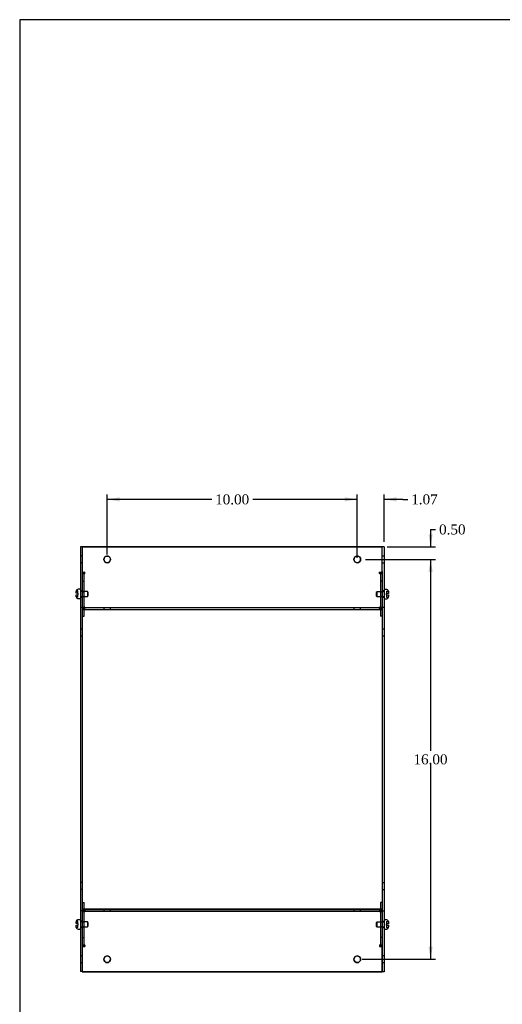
# Model space of a CAD drawing. Header units: inches. Extents: x 0.2 to 89.8, y -0.5 to 59.8.
# Tile 2 of 8: x 0.2 to 19.5, y 20.4 to 59.8. Entities that reach past the tile are written whole.
import ezdxf
from ezdxf.enums import TextEntityAlignment as Align
from ezdxf.lldxf.tags import DXFTag

# ---------------------------------------------------------------- set-up
doc = ezdxf.new("R2010")
doc.units = ezdxf.units.IN
doc.header["$MEASUREMENT"] = 0
for name, color, linetype in [('COM55579-6', 7, 'Continuous'), ('COM55580-6', 7, 'Continuous'), ('Default', 7, 'Continuous'), ('SCS19491', 7, 'Continuous')]:
    doc.layers.add(name, color=color, linetype=linetype)
doc.styles.add('SEACAD_Times_New_Roman', font='times.ttf')
tags = doc.linetypes.add('HIDDEN2', pattern=[0.1875, 0.125, -0.0625]).pattern_tags.tags
tags[6:7] = [DXFTag(74, 4), DXFTag(75, 0), DXFTag(340, '0'), DXFTag(46, 0.0), DXFTag(50, 0.0), DXFTag(44, 0.0), DXFTag(45, 0.0)]
tags[4:5] = [DXFTag(74, 4), DXFTag(75, 0), DXFTag(340, '0'), DXFTag(46, 0.0), DXFTag(50, 0.0), DXFTag(44, 0.0), DXFTag(45, 0.0)]
doc.dimstyles.new('HAMMOND_(STH_-_66x44)', dxfattribs={"dimtxt": 0.4, "dimasz": 0.5, "dimexe": 0.2, "dimexo": 0.2, "dimgap": 0.1, "dimtad": 0, "dimtih": 1, "dimtoh": 1, "dimzin": 0, "dimdsep": 46, "dimtxsty": 'SEACAD_Times_New_Roman', "dimblk1": '_SE_FILLED', "dimblk2": '_SE_FILLED', "dimsah": 1, "dimcen": 0.2, "dimadec": 0, "dimazin": 0, "dimtfac": 0.8, "dimtofl": 0, "dimtmove": 0, "dimatfit": 3, "dimfxl": 1, "dimtolj": 1, "dimtzin": 0, "dimarcsym": 0})

# ---------------------------------------------------------------- blocks, each defined once
blk = doc.blocks.new('SE3')
at = {"layer": 'COM55579-6', "color": 7, "linetype": 'Continuous'}
for p, q in [((2.665, 38.7), (2.665, 37.711)), ((2.737, 38.7), (2.665, 38.7)), ((2.737, 38.7), (2.737, 37.711)), ((14.737, 38.693), (14.737, 38.693)), ((14.809, 38.693), (14.737, 38.693)), ((14.809, 38.693), (14.809, 37.704)), ((2.665, 37.711), (2.665, 37.69)), ((2.665, 37.69), (2.665, 36.28)), ((2.737, 37.711), (2.737, 37.69)), ((2.737, 37.69), (2.737, 36.28)), ((14.737, 37.702), (14.737, 37.684)), ((14.737, 37.684), (14.737, 36.274)), ((14.809, 37.704), (14.809, 37.684)), ((14.809, 37.684), (14.809, 36.274)), ((2.665, 36.28), (2.665, 36.272)), ((2.665, 36.272), (2.665, 24.128)), ((2.737, 36.272), (2.665, 36.272)), ((2.737, 36.28), (2.737, 36.272)), ((2.737, 36.272), (2.737, 24.128)), ((14.737, 36.274), (14.737, 36.265)), ((14.737, 36.265), (14.737, 24.121)), ((14.809, 36.265), (14.737, 36.265)), ((14.809, 36.274), (14.809, 36.265)), ((14.809, 36.265), (14.809, 24.121)), ((2.665, 24.128), (2.665, 24.119)), ((2.737, 24.128), (2.665, 24.128)), ((2.665, 24.119), (2.665, 22.709)), ((2.737, 24.113), (2.737, 22.709)), ((14.737, 24.121), (14.737, 24.113)), ((14.809, 24.121), (14.737, 24.121)), ((14.737, 24.113), (14.737, 22.703)), ((14.809, 24.121), (14.809, 24.113)), ((14.809, 24.113), (14.809, 22.703)), ((2.665, 22.709), (2.665, 22.688)), ((2.665, 22.688), (2.665, 21.7)), ((2.737, 22.709), (2.737, 22.708)), ((2.737, 22.688), (2.737, 21.7)), ((14.737, 22.703), (14.737, 22.682)), ((14.737, 22.682), (14.737, 21.693)), ((14.809, 22.703), (14.809, 22.682)), ((14.809, 22.682), (14.809, 21.693)), ((2.737, 21.7), (2.665, 21.7)), ((14.809, 21.693), (14.737, 21.693))]:
    blk.add_line(p, q, dxfattribs=at)
at = {"layer": 'COM55579-6', "color": 7, "linetype": 'HIDDEN2'}
for p, q in [((2.737, 38.333), (2.665, 38.333)), ((14.809, 38.326), (14.737, 38.326)), ((2.665, 38.067), (2.737, 38.067)), ((14.737, 38.06), (14.809, 38.06)), ((2.737, 36.933), (2.665, 36.933)), ((2.665, 36.683), (2.737, 36.683)), ((14.809, 36.927), (14.737, 36.927)), ((14.737, 36.677), (14.809, 36.677)), ((2.737, 35.405), (2.665, 35.405)), ((2.665, 35.139), (2.737, 35.139)), ((14.809, 35.398), (14.737, 35.398)), ((14.737, 35.132), (14.809, 35.132)), ((2.737, 25.261), (2.665, 25.261)), ((14.809, 25.254), (14.737, 25.254)), ((2.665, 24.995), (2.737, 24.995)), ((14.737, 24.988), (14.809, 24.988)), ((2.737, 23.716), (2.665, 23.716)), ((14.809, 23.709), (14.737, 23.709)), ((2.665, 23.466), (2.737, 23.466)), ((14.737, 23.459), (14.809, 23.459)), ((2.737, 22.333), (2.665, 22.333)), ((2.665, 22.067), (2.737, 22.067)), ((14.809, 22.326), (14.737, 22.326)), ((14.737, 22.06), (14.809, 22.06))]:
    blk.add_line(p, q, dxfattribs=at)
at = {"layer": 'COM55580-6', "color": 7, "linetype": 'Continuous'}
for p, q in [((2.737, 38.693), (2.737, 37.711)), ((14.737, 38.693), (2.737, 38.693)), ((2.737, 38.693), (14.737, 38.693)), ((14.737, 37.702), (14.737, 38.693)), ((2.737, 37.675), (2.845, 37.675)), ((2.737, 37.624), (2.743, 37.624)), ((2.845, 37.675), (2.845, 37.675)), ((14.629, 37.675), (14.629, 37.675)), ((14.629, 37.675), (14.737, 37.675)), ((14.73, 37.624), (14.737, 37.624)), ((2.737, 36.276), (2.845, 36.276)), ((2.737, 36.265), (14.737, 36.265)), ((2.845, 36.276), (2.845, 36.276)), ((14.629, 36.276), (14.737, 36.276)), ((14.629, 36.276), (14.629, 36.276)), ((14.737, 36.265), (14.737, 36.193)), ((2.737, 36.193), (14.737, 36.193)), ((2.737, 35.922), (2.809, 35.922)), ((2.809, 35.922), (2.809, 36.193)), ((14.665, 36.193), (14.665, 35.922)), ((14.737, 35.922), (14.665, 35.922)), ((2.737, 24.464), (2.809, 24.464)), ((2.737, 24.464), (2.809, 24.464)), ((2.809, 24.193), (2.809, 24.464)), ((2.809, 24.464), (2.809, 24.464)), ((14.665, 24.464), (14.665, 24.193)), ((14.737, 24.464), (14.665, 24.464)), ((14.665, 24.464), (14.665, 24.464)), ((14.737, 24.464), (14.665, 24.464)), ((14.737, 24.193), (2.737, 24.193)), ((2.737, 24.121), (2.737, 24.128)), ((14.737, 24.121), (2.737, 24.121)), ((2.737, 24.121), (2.737, 24.113)), ((2.845, 24.111), (2.737, 24.111)), ((2.809, 24.193), (14.665, 24.193)), ((2.845, 24.11), (2.845, 24.111)), ((14.737, 24.111), (14.629, 24.111)), ((14.629, 24.111), (14.629, 24.11)), ((14.737, 24.121), (14.737, 24.121)), ((2.743, 22.762), (2.737, 22.762)), ((2.737, 22.762), (2.743, 22.762)), ((2.845, 22.711), (2.737, 22.711)), ((2.737, 22.708), (2.737, 22.686)), ((2.845, 22.711), (2.845, 22.711)), ((14.737, 22.711), (14.629, 22.711)), ((14.629, 22.711), (14.629, 22.711)), ((14.737, 22.762), (14.73, 22.762)), ((14.731, 22.762), (14.737, 22.762)), ((14.737, 21.693), (14.737, 22.682)), ((2.737, 21.7), (2.737, 21.693)), ((2.737, 21.693), (14.737, 21.693))]:
    blk.add_line(p, q, dxfattribs=at)
at = {"layer": 'COM55580-6', "color": 7, "linetype": 'HIDDEN2'}
for p, q in [((2.737, 37.675), (2.845, 37.675)), ((2.737, 37.624), (2.845, 37.624)), ((2.743, 37.624), (2.845, 37.624)), ((2.809, 36.199), (2.809, 37.599)), ((2.809, 37.599), (2.809, 37.599)), ((2.845, 37.624), (2.845, 37.675)), ((2.845, 37.675), (2.845, 37.675)), ((14.629, 37.624), (14.629, 37.675)), ((14.629, 37.675), (14.629, 37.675)), ((14.629, 37.675), (14.737, 37.675)), ((14.629, 37.624), (14.73, 37.624)), ((14.629, 37.624), (14.737, 37.624)), ((14.665, 37.599), (14.665, 36.199)), ((14.665, 37.599), (14.665, 37.599)), ((2.737, 37.322), (2.809, 37.322)), ((2.737, 37.322), (2.809, 37.322)), ((14.737, 37.322), (14.665, 37.322)), ((14.737, 37.322), (14.665, 37.322)), ((2.809, 36.884), (2.737, 36.884)), ((2.809, 36.884), (2.737, 36.884)), ((2.737, 36.714), (2.809, 36.714)), ((2.737, 36.714), (2.809, 36.714)), ((14.737, 36.884), (14.665, 36.884)), ((14.737, 36.884), (14.665, 36.884)), ((14.665, 36.714), (14.737, 36.714)), ((14.665, 36.714), (14.737, 36.714)), ((2.737, 36.276), (2.845, 36.276)), ((2.737, 36.265), (14.737, 36.265)), ((2.845, 36.225), (2.845, 36.276)), ((2.845, 36.276), (2.845, 36.276)), ((3.604, 36.265), (3.604, 36.193)), ((3.604, 36.265), (3.604, 36.265)), ((3.87, 36.193), (3.87, 36.265)), ((3.87, 36.265), (3.87, 36.265)), ((13.604, 36.265), (13.604, 36.193)), ((13.604, 36.265), (13.604, 36.265)), ((13.87, 36.193), (13.87, 36.265)), ((13.87, 36.265), (13.87, 36.265)), ((14.629, 36.225), (14.629, 36.276)), ((14.629, 36.276), (14.737, 36.276)), ((14.629, 36.276), (14.629, 36.276)), ((2.737, 36.225), (2.845, 36.225)), ((2.737, 36.225), (2.845, 36.225)), ((2.737, 36.193), (14.737, 36.193)), ((2.737, 35.922), (2.809, 35.922)), ((2.809, 36.193), (2.809, 36.199)), ((14.629, 36.225), (14.737, 36.225)), ((14.629, 36.225), (14.737, 36.225)), ((14.665, 36.199), (14.665, 36.193)), ((14.737, 35.922), (14.665, 35.922)), ((2.737, 24.193), (2.809, 24.193)), ((2.737, 24.162), (2.845, 24.162)), ((2.845, 24.161), (2.737, 24.161)), ((2.737, 24.121), (14.737, 24.121)), ((2.737, 24.111), (2.845, 24.111)), ((2.809, 24.187), (2.809, 24.193)), ((2.809, 22.788), (2.809, 24.187)), ((2.845, 24.162), (2.845, 24.162)), ((2.845, 24.162), (2.845, 24.161)), ((2.845, 24.161), (2.845, 24.111)), ((3.604, 24.193), (3.604, 24.121)), ((3.604, 24.193), (3.604, 24.193)), ((3.87, 24.121), (3.87, 24.193)), ((3.87, 24.193), (3.87, 24.193)), ((13.604, 24.193), (13.604, 24.121)), ((13.604, 24.193), (13.604, 24.193)), ((13.87, 24.121), (13.87, 24.193)), ((13.87, 24.193), (13.87, 24.193)), ((14.629, 24.162), (14.737, 24.162)), ((14.629, 24.162), (14.629, 24.162)), ((14.629, 24.162), (14.629, 24.161)), ((14.737, 24.161), (14.629, 24.161)), ((14.629, 24.161), (14.629, 24.111)), ((14.629, 24.111), (14.737, 24.111)), ((14.665, 24.193), (14.665, 24.187)), ((14.665, 24.193), (14.737, 24.193)), ((14.665, 24.187), (14.665, 22.788)), ((2.809, 23.673), (2.737, 23.673)), ((2.809, 23.673), (2.737, 23.673)), ((14.737, 23.673), (14.665, 23.673)), ((14.737, 23.673), (14.665, 23.673)), ((2.737, 23.503), (2.809, 23.503)), ((2.737, 23.503), (2.809, 23.503)), ((14.665, 23.503), (14.737, 23.503)), ((14.665, 23.503), (14.737, 23.503)), ((2.737, 23.065), (2.809, 23.065)), ((2.737, 23.065), (2.809, 23.065)), ((14.737, 23.065), (14.665, 23.065)), ((14.737, 23.065), (14.665, 23.065)), ((2.737, 22.711), (2.845, 22.711)), ((2.845, 22.762), (2.743, 22.762)), ((2.743, 22.762), (2.845, 22.762)), ((2.845, 22.762), (2.845, 22.711)), ((2.845, 22.762), (2.845, 22.762)), ((2.845, 22.762), (2.845, 22.762)), ((14.73, 22.762), (14.629, 22.762)), ((14.629, 22.762), (14.629, 22.711)), ((14.629, 22.762), (14.629, 22.762)), ((14.629, 22.762), (14.629, 22.762)), ((14.629, 22.762), (14.731, 22.762)), ((14.629, 22.711), (14.737, 22.711)), ((14.737, 21.693), (2.737, 21.693))]:
    blk.add_line(p, q, dxfattribs=at)
at = {"layer": 'COM55580-6', "color": 7, "linetype": 'Continuous'}
for centre in [(3.737, 38.193), (13.737, 38.193), (3.737, 22.193), (13.737, 22.193)]:
    blk.add_circle(centre, 0.133, dxfattribs=at)
at = {"layer": 'COM55580-6', "color": 7, "linetype": 'HIDDEN2'}
for centre, start, end in [((3.737, 38.193), 0, 180.1288), ((13.737, 38.193), 0, 180.0292), ((3.737, 38.193), 359.8759, 0), ((13.737, 38.193), 359.9708, 0), ((3.737, 22.193), 0, 180.0225), ((3.737, 22.193), 359.9771, 0), ((13.737, 22.193), 0, 180.0298), ((13.737, 22.193), 359.9705, 0)]:
    blk.add_arc(centre, 0.133, start, end, dxfattribs=at)
at = {"layer": 'COM55580-6', "color": 7, "linetype": 'Continuous'}
for centre, start, end in [((3.737, 38.193), 180.1288, 359.8759), ((13.737, 38.193), 180.0292, 359.9708), ((3.737, 22.193), 180.0225, 359.9771), ((13.737, 22.193), 180.0298, 359.9705)]:
    blk.add_arc(centre, 0.133, start, end, dxfattribs=at)
for centre, major_axis, start_param, end_param in [((2.845, 37.599), (-0.108, 0), 4.712389, 6.283185), ((2.845, 37.599), (0.108, 0), 2.800982, 3.141593), ((14.629, 37.599), (-0.108, 0), 3.141593, 4.712389), ((14.629, 37.599), (0.108, 0), 0, 0.34061), ((2.845, 36.199), (0.108, 0), 1.570796, 1.608984), ((14.629, 36.199), (0.108, 0), 1.532608, 1.570796), ((2.845, 24.187), (-0.108, 0), 1.532608, 1.570796), ((14.629, 24.187), (-0.108, 0), 1.570796, 1.608984), ((2.845, 22.788), (0.108, 0), 3.141593, 4.712389), ((14.629, 22.788), (0.108, 0), 4.712389, 6.283185)]:
    blk.add_ellipse(centre, major_axis=major_axis, ratio=0.707107, start_param=start_param, end_param=end_param, dxfattribs=at)
at = {"layer": 'COM55580-6', "color": 7, "linetype": 'HIDDEN2'}
for centre, major_axis, start_param, end_param in [((2.845, 37.599), (0.108, 0), 1.570796, 2.800982), ((2.845, 37.599), (-0.036, 0), 4.712389, 6.283185), ((2.845, 37.599), (0.036, 0), 1.570796, 3.141593), ((14.629, 37.599), (0.108, 0), 0.34061, 1.570796), ((14.629, 37.599), (-0.036, 0), 3.141593, 4.712389), ((14.629, 37.599), (0.036, 0), 0, 1.570796), ((2.845, 36.199), (0.108, 0), 1.608984, 3.141593), ((2.845, 36.2), (-0.108, 0), 4.712389, 6.283185), ((14.629, 36.2), (-0.108, 0), 3.141593, 4.712389), ((14.629, 36.199), (0.108, 0), 0, 1.532608), ((2.845, 36.199), (0.036, 0), 1.570796, 3.141593), ((2.845, 36.2), (-0.036, 0), 4.712389, 6.283185), ((14.629, 36.199), (0.036, 0), 0, 1.570796), ((14.629, 36.2), (-0.036, 0), 3.141593, 4.712389), ((2.845, 24.187), (-0.108, 0), 0, 1.532608), ((2.845, 24.187), (0.108, 0), 3.141593, 4.712389), ((2.845, 24.187), (-0.036, 0), 0, 1.570796), ((2.845, 24.187), (0.036, 0), 3.141593, 4.712389), ((14.629, 24.187), (-0.036, 0), 1.570796, 3.141593), ((14.629, 24.187), (0.108, 0), 4.712389, 6.283185), ((14.629, 24.187), (0.036, 0), 4.712389, 6.283185), ((14.629, 24.187), (-0.108, 0), 1.608984, 3.141593), ((2.845, 22.788), (-0.108, 0), 0, 1.570796), ((2.845, 22.788), (0.036, 0), 3.141593, 4.712389), ((2.845, 22.788), (-0.036, 0), 0, 1.570796), ((14.629, 22.788), (0.036, 0), 4.712389, 6.283185), ((14.629, 22.788), (-0.108, 0), 1.570796, 3.141593), ((14.629, 22.788), (-0.036, 0), 1.570796, 3.141593)]:
    blk.add_ellipse(centre, major_axis=major_axis, ratio=0.707107, start_param=start_param, end_param=end_param, dxfattribs=at)
at = {"layer": 'SCS19491', "color": 7, "linetype": 'HIDDEN2'}
for p, q in [((2.495, 36.93), (2.49, 36.898)), ((2.495, 36.687), (2.49, 36.719)), ((2.49, 36.715), (2.49, 36.713)), ((2.565, 36.928), (2.493, 36.928)), ((2.565, 36.689), (2.493, 36.689)), ((2.565, 36.932), (2.494, 36.932)), ((2.494, 36.93), (2.494, 36.929)), ((2.495, 36.93), (2.494, 36.93)), ((2.494, 36.687), (2.494, 36.688)), ((2.565, 36.687), (2.494, 36.687)), ((2.494, 36.684), (2.494, 36.685)), ((2.565, 36.684), (2.494, 36.684)), ((2.565, 36.93), (2.495, 36.93)), ((2.565, 36.838), (2.565, 36.932)), ((2.565, 36.689), (2.565, 36.778)), ((2.565, 36.687), (2.565, 36.689)), ((2.565, 36.684), (2.565, 36.687)), ((2.947, 36.903), (2.665, 36.903)), ((2.665, 36.713), (2.947, 36.713)), ((2.947, 36.903), (2.947, 36.713)), ((2.977, 36.873), (2.947, 36.903)), ((2.947, 36.713), (2.977, 36.743)), ((2.977, 36.743), (2.977, 36.873)), ((14.526, 36.897), (14.496, 36.867)), ((14.496, 36.867), (14.496, 36.737)), ((14.496, 36.737), (14.526, 36.707)), ((14.526, 36.707), (14.526, 36.897)), ((14.809, 36.897), (14.526, 36.897)), ((14.526, 36.707), (14.809, 36.707)), ((14.909, 36.926), (14.979, 36.926)), ((14.909, 36.926), (14.909, 36.924)), ((14.909, 36.924), (14.909, 36.832)), ((14.909, 36.924), (14.978, 36.924)), ((14.909, 36.772), (14.909, 36.68)), ((14.909, 36.683), (14.98, 36.683)), ((14.909, 36.68), (14.979, 36.68)), ((14.979, 36.926), (14.979, 36.925)), ((14.984, 36.709), (14.984, 36.71)), ((2.495, 23.713), (2.49, 23.68)), ((2.565, 23.715), (2.494, 23.715)), ((2.565, 23.713), (2.495, 23.713)), ((2.565, 23.621), (2.565, 23.715)), ((2.947, 23.686), (2.665, 23.686)), ((2.947, 23.686), (2.947, 23.496)), ((2.977, 23.656), (2.947, 23.686)), ((2.977, 23.526), (2.977, 23.656)), ((14.526, 23.679), (14.496, 23.649)), ((14.496, 23.649), (14.496, 23.519)), ((14.526, 23.489), (14.526, 23.679)), ((14.809, 23.679), (14.526, 23.679)), ((14.909, 23.709), (14.979, 23.709)), ((14.909, 23.709), (14.909, 23.706)), ((14.909, 23.706), (14.909, 23.614)), ((14.909, 23.706), (14.978, 23.706)), ((14.979, 23.709), (14.979, 23.708)), ((2.565, 23.471), (2.493, 23.471)), ((2.494, 23.469), (2.494, 23.47)), ((2.565, 23.469), (2.494, 23.469)), ((2.565, 23.471), (2.565, 23.561)), ((2.565, 23.469), (2.565, 23.471)), ((2.665, 23.496), (2.947, 23.496)), ((2.947, 23.496), (2.977, 23.526)), ((14.496, 23.519), (14.526, 23.489)), ((14.526, 23.489), (14.809, 23.489)), ((14.909, 23.554), (14.909, 23.463)), ((14.909, 23.465), (14.98, 23.465)), ((14.909, 23.463), (14.979, 23.463)), ((14.984, 23.491), (14.984, 23.492))]:
    blk.add_line(p, q, dxfattribs=at)
at = {"layer": 'SCS19491', "color": 7, "linetype": 'Continuous'}
for p, q in [((2.49, 36.838), (2.49, 36.903)), ((2.565, 36.838), (2.49, 36.838)), ((2.49, 36.778), (2.565, 36.778)), ((2.49, 36.715), (2.49, 36.778)), ((2.493, 36.689), (2.49, 36.715)), ((2.494, 36.688), (2.493, 36.689)), ((2.494, 36.932), (2.495, 36.93)), ((2.565, 36.838), (2.565, 36.778)), ((2.64, 36.996), (2.58, 36.996)), ((14.894, 36.989), (14.834, 36.989)), ((14.909, 36.772), (14.909, 36.832)), ((14.984, 36.832), (14.909, 36.832)), ((14.909, 36.772), (14.984, 36.772)), ((14.979, 36.925), (14.978, 36.924)), ((14.978, 36.924), (14.984, 36.892)), ((14.979, 36.68), (14.98, 36.683)), ((14.984, 36.892), (14.984, 36.897)), ((14.984, 36.892), (14.984, 36.832)), ((14.984, 36.772), (14.984, 36.71)), ((2.58, 36.621), (2.64, 36.621)), ((14.834, 36.614), (14.894, 36.614)), ((2.49, 23.621), (2.49, 23.686)), ((2.494, 23.715), (2.495, 23.713)), ((2.64, 23.778), (2.58, 23.778)), ((14.894, 23.772), (14.834, 23.772)), ((14.979, 23.708), (14.978, 23.706)), ((14.978, 23.706), (14.984, 23.674)), ((14.984, 23.674), (14.984, 23.68)), ((14.984, 23.674), (14.984, 23.614)), ((2.565, 23.621), (2.49, 23.621)), ((2.49, 23.561), (2.565, 23.561)), ((2.49, 23.498), (2.49, 23.561)), ((2.493, 23.471), (2.49, 23.498)), ((2.494, 23.47), (2.493, 23.471)), ((2.565, 23.621), (2.565, 23.561)), ((2.58, 23.403), (2.64, 23.403)), ((14.834, 23.397), (14.894, 23.397)), ((14.909, 23.554), (14.909, 23.614)), ((14.984, 23.614), (14.909, 23.614)), ((14.909, 23.554), (14.984, 23.554)), ((14.979, 23.463), (14.98, 23.465)), ((14.984, 23.554), (14.984, 23.492))]:
    blk.add_line(p, q, dxfattribs=at)
for centre, radius, start, end in [((2.583, 36.904), 0.0938, 162.0854, 180.0791), ((2.58, 36.906), 0.09, 90, 163.2208), ((2.58, 36.711), 0.09, 194.9913, 270), ((2.64, 36.971), 0.025, 0, 90), ((2.64, 36.646), 0.025, 270, 0), ((14.834, 36.964), 0.025, 90, 180), ((14.834, 36.639), 0.025, 180, 270), ((14.894, 36.899), 0.09, 16.8119, 90), ((14.894, 36.704), 0.09, 270, 345.0335), ((14.89, 36.897), 0.0938, 359.9209, 17.9146), ((14.886, 36.709), 0.0981, 342.7336, 0.1206), ((2.583, 23.686), 0.0938, 162.0854, 180.0791), ((2.58, 23.688), 0.09, 90, 163.2208), ((2.64, 23.753), 0.025, 0, 90), ((14.834, 23.747), 0.025, 90, 180), ((14.894, 23.682), 0.09, 16.8119, 90), ((14.89, 23.68), 0.0938, 359.9209, 17.9146), ((2.58, 23.493), 0.09, 194.9913, 270), ((2.64, 23.428), 0.025, 270, 0), ((14.834, 23.422), 0.025, 180, 270), ((14.894, 23.487), 0.09, 270, 345.0335), ((14.886, 23.492), 0.0981, 342.7336, 0.1206)]:
    blk.add_arc(centre, radius, start, end, dxfattribs=at)
at = {"layer": 'SCS19491', "color": 7, "linetype": 'HIDDEN2'}
for centre, radius, start, end in [((2.588, 36.901), 0.0981, 171.1509, 180.1206), ((2.583, 36.713), 0.0938, 179.9209, 187.6556), ((2.58, 36.906), 0.09, 163.8266, 165.0335), ((2.583, 36.713), 0.0938, 194.4132, 197.9146)]:
    blk.add_arc(centre, radius, start, end, dxfattribs=at)
blk = doc.blocks.new('DMBLK7421')
at = {"layer": 'Default', "linetype": 'Continuous', "transparency": 16777216}
for points in [[(4.237, 40.675), (3.737, 40.592), (4.237, 40.509)], [(13.237, 40.675), (13.237, 40.509), (13.737, 40.592)]]:
    blk.add_hatch(color=7, dxfattribs=at).paths.add_polyline_path(points)
at = {"layer": 'Default', "color": 7, "linetype": 'Continuous', "transparency": 16777216}
for p, q in [((3.737, 38.393), (3.737, 40.792)), ((7.914, 40.592), (3.737, 40.592)), ((13.737, 40.592), (9.559, 40.592)), ((13.737, 38.26), (13.737, 40.792))]:
    blk.add_line(p, q, dxfattribs=at)
at = {"layer": 'Default', "color": 7, "linetype": 'Continuous', "transparency": 16777216, "style": 'SEACAD_Times_New_Roman'}
blk.add_text('10.00', height=0.4, dxfattribs=at).set_placement((8.054, 40.792), align=Align.TOP_LEFT)
blk = doc.blocks.new('_SE_FILLED')
at = {"color": 0}
blk.add_line((0, 0), (-1, 0), dxfattribs=at)
blk.add_solid([(0, 0), (-1, -0.1665), (-1, 0.1665), (0, 0)], dxfattribs=at)
blk = doc.blocks.new('DMBLK7436')
at = {"layer": 'Default', "linetype": 'Continuous', "transparency": 16777216}
for points in [[(13.237, 40.675), (13.237, 40.509), (13.737, 40.592)], [(15.309, 40.675), (14.809, 40.592), (15.309, 40.509)]]:
    blk.add_hatch(color=7, dxfattribs=at).paths.add_polyline_path(points)
at = {"layer": 'Default', "color": 7, "linetype": 'Continuous', "transparency": 16777216}
for p, q in [((13.737, 40.592), (12.737, 40.592)), ((13.737, 38.393), (13.737, 40.792)), ((14.809, 38.893), (14.809, 40.792)), ((15.554, 40.592), (14.809, 40.592)), ((15.554, 40.592), (15.754, 40.592))]:
    blk.add_line(p, q, dxfattribs=at)
at = {"layer": 'Default', "color": 7, "linetype": 'Continuous', "transparency": 16777216, "style": 'SEACAD_Times_New_Roman'}
blk.add_text('1.07', height=0.4, dxfattribs=at).set_placement((15.894, 40.792), align=Align.TOP_LEFT)
blk = doc.blocks.new('DMBLK7437')
at = {"layer": 'Default', "linetype": 'Continuous', "transparency": 16777216}
for points in [[(16.751, 39.193), (16.584, 39.193), (16.667, 38.693)], [(16.751, 37.693), (16.667, 38.193), (16.584, 37.693)]]:
    blk.add_hatch(color=7, dxfattribs=at).paths.add_polyline_path(points)
at = {"layer": 'Default', "color": 7, "linetype": 'Continuous', "transparency": 16777216}
for p, q in [((16.667, 39.389), (16.867, 39.389)), ((16.667, 39.389), (16.667, 38.693)), ((14.937, 38.693), (16.867, 38.693)), ((14.07, 38.193), (16.867, 38.193)), ((16.667, 38.193), (16.667, 37.193))]:
    blk.add_line(p, q, dxfattribs=at)
at = {"layer": 'Default', "color": 7, "linetype": 'Continuous', "transparency": 16777216, "style": 'SEACAD_Times_New_Roman'}
blk.add_text('0.50', height=0.4, dxfattribs=at).set_placement((17.007, 39.589), align=Align.TOP_LEFT)
blk = doc.blocks.new('DMBLK7438')
at = {"layer": 'Default', "linetype": 'Continuous', "transparency": 16777216}
for points in [[(16.751, 37.693), (16.667, 38.193), (16.584, 37.693)], [(16.751, 22.693), (16.584, 22.693), (16.667, 22.193)]]:
    blk.add_hatch(color=7, dxfattribs=at).paths.add_polyline_path(points)
at = {"layer": 'Default', "color": 7, "linetype": 'Continuous', "transparency": 16777216}
for p, q in [((14.07, 38.193), (16.867, 38.193)), ((16.667, 38.193), (16.667, 30.533)), ((16.667, 29.993), (16.667, 22.193)), ((13.937, 22.193), (16.867, 22.193))]:
    blk.add_line(p, q, dxfattribs=at)
at = {"layer": 'Default', "color": 7, "linetype": 'Continuous', "transparency": 16777216, "style": 'SEACAD_Times_New_Roman'}
blk.add_text('16.00', height=0.4, dxfattribs=at).set_placement((15.985, 30.393), align=Align.TOP_LEFT)
blk = doc.blocks.new('BORDER')
at = {"layer": 'Default', "color": 7, "linetype": 'Continuous'}
for p, q in [((0, 27.86), (-41.86, 27.86)), ((-41.86, 27.86), (-41.86, 0))]:
    blk.add_line(p, q, dxfattribs=at)

msp = doc.modelspace()

# ---------------------------------------------------------------- block references
at = {"layer": 'Default', "color": 7, "xscale": 2.14, "yscale": 2.14, "zscale": 2.14}
msp.add_blockref('BORDER', (89.818, 0.161), dxfattribs=at)
at = {"layer": 'Default'}
msp.add_blockref('SE3', (0, 0), dxfattribs=at)

# ---------------------------------------------------------------- dimensions: what is measured, and where the dimension line sits
at = {"layer": 'Default', "color": 7, "linetype": 'Continuous'}
dim = msp.add_linear_dim(base=(3.737, 40.592), p1=(13.737, 38.06), p2=(3.737, 38.193), text='\\A1;<>', dimstyle='HAMMOND_(STH_-_66x44)', dxfattribs=at)
dim.commit()
dim.dimension.update_dxf_attribs({"geometry": 'DMBLK7421', "text_midpoint": (8.737, 40.592), "dimtype": 160})
dim = msp.add_linear_dim(base=(13.737, 40.592), p1=(14.809, 38.693), p2=(13.737, 38.193), text='\\A1;<>', dimstyle='HAMMOND_(STH_-_66x44)', override={"dimtmove": 1}, dxfattribs=at)
dim.commit()
dim.dimension.update_dxf_attribs({"geometry": 'DMBLK7436', "text_midpoint": (15.754, 40.592), "dimtype": 160})
dim = msp.add_linear_dim(base=(16.667, 38.193), p1=(14.737, 38.693), p2=(13.87, 38.193), angle=90, text='\\A1;<>', dimstyle='HAMMOND_(STH_-_66x44)', override={"dimtmove": 1}, dxfattribs=at)
dim.commit()
dim.dimension.update_dxf_attribs({"geometry": 'DMBLK7437', "text_midpoint": (16.867, 39.389), "dimtype": 160})
dim = msp.add_linear_dim(base=(16.667, 22.193), p1=(13.87, 38.193), p2=(13.737, 22.193), angle=90, text='\\A1;<>', dimstyle='HAMMOND_(STH_-_66x44)', dxfattribs=at)
dim.commit()
dim.dimension.update_dxf_attribs({"geometry": 'DMBLK7438', "text_midpoint": (16.667, 30.193), "dimtype": 160})

doc.saveas('drawing.dxf')
